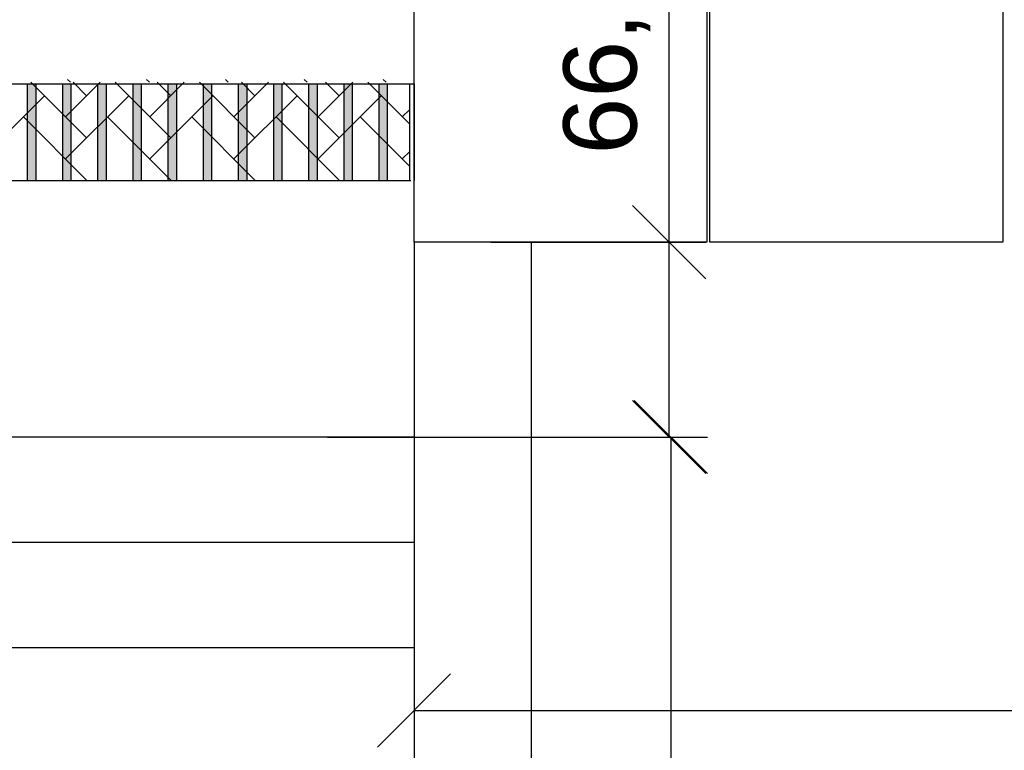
# Model space of a CAD drawing. Header units: millimetres. Extents: x 2008 to 593522, y -10016 to 93699.
# Tile 43 of 102: x 308687 to 312048, y 30708 to 33201. Entities that reach past the tile are written whole.
import ezdxf
from ezdxf import colors
from ezdxf.entities.mleader import LeaderData, LeaderLine
from ezdxf.math import Vec2, Vec3

# ---------------------------------------------------------------- set-up
doc = ezdxf.new("R2010")
doc.units = ezdxf.units.MM
doc.layers.add('СКС', color=3, linetype='Continuous')
doc.styles.add('ISO_1.0', font='isocpeur.ttf')
doc.styles.get("Standard").update_dxf_attribs({"font": 'arial.ttf'})
doc.dimstyles.new('ISO-25', dxfattribs={"dimtxt": 2.5, "dimasz": 2.5, "dimexe": 1.25, "dimexo": 0.625, "dimtad": 1, "dimtxsty": 'Standard', "dimcen": 2.5, "dimadec": 0, "dimazin": 0, "dimtfac": 1, "dimtmove": 0, "dimatfit": 3, "dimfxl": 1, "dimarcsym": 0})

# ---------------------------------------------------------------- blocks, each defined once
blk = doc.blocks.new('_Oblique')
at = {"color": 0, "linetype": 'ByBlock', "lineweight": -2}
blk.add_line((-0.5, -0.5), (0.5, 0.5), dxfattribs=at)
blk = doc.blocks.new('*D12')
at = {"color": 0, "lineweight": -2, "transparency": 16777216}
for p, q in [((36622.492, 10019.873), (36622.492, 10003.262)), ((36269.092, 10013.223), (36269.092, 10003.262)), ((36269.092, 10004.512), (36622.492, 10004.512))]:
    blk.add_line(p, q, dxfattribs=at)
at = {"layer": 'Defpoints', "color": 0, "transparency": 16777216}
for p in [(36622.492, 10020.498), (36269.092, 10013.848), (36622.492, 10004.512)]:
    blk.add_point(p, dxfattribs=at)
at = {"color": 0, "lineweight": -2, "transparency": 16777216, "xscale": 2.5, "yscale": 2.5, "zscale": 2.5, "rotation": 180}
blk.add_blockref('_Oblique', (36269.092, 10004.512), dxfattribs=at)
at = {"color": 0, "lineweight": -2, "transparency": 16777216, "xscale": 2.5, "yscale": 2.5, "zscale": 2.5}
blk.add_blockref('_Oblique', (36622.492, 10004.512), dxfattribs=at)
at = {"color": 0, "lineweight": 30, "transparency": 16777216, "insert": (36445.792, 10006.414), "char_height": 2.5, "attachment_point": 5}
blk.add_mtext('3534', dxfattribs=at)
blk = doc.blocks.new('*D135')
at = {"color": 0, "lineweight": -2, "transparency": 16777216}
for p, q in [((36266.134, 10013.848), (36279.107, 10013.848)), ((36277.857, 10013.848), (36277.857, 9967.048)), ((36266.134, 9967.048), (36279.107, 9967.048))]:
    blk.add_line(p, q, dxfattribs=at)
at = {"layer": 'Defpoints', "color": 0, "transparency": 16777216}
for p in [(36265.509, 10013.848), (36265.509, 9967.048), (36277.857, 9967.048)]:
    blk.add_point(p, dxfattribs=at)
at = {"color": 0, "lineweight": -2, "transparency": 16777216, "xscale": 2.5, "yscale": 2.5, "zscale": 2.5}
for p, rotation in [((36277.857, 10013.848), 90), ((36277.857, 9967.048), 270)]:
    blk.add_blockref('_Oblique', p, dxfattribs=dict(at, rotation=rotation))
at = {"color": 0, "lineweight": 30, "transparency": 16777216, "insert": (36275.955, 9990.448), "char_height": 2.5, "attachment_point": 5, "rotation": 90}
blk.add_mtext('13х36=468', dxfattribs=at)
blk = doc.blocks.new('*D160')
at = {"color": 0, "lineweight": -2, "transparency": 16777216}
for p, q in [((36277.8, 10020.498), (36277.8, 10030.774)), ((36271.717, 10020.498), (36279.05, 10020.498)), ((36277.8, 10013.848), (36277.8, 10020.498)), ((36273.246, 10013.848), (36279.05, 10013.848))]:
    blk.add_line(p, q, dxfattribs=at)
at = {"layer": 'Defpoints', "color": 0, "transparency": 16777216}
for p in [(36271.092, 10020.498), (36277.8, 10020.498), (36272.621, 10013.848)]:
    blk.add_point(p, dxfattribs=at)
at = {"color": 0, "lineweight": -2, "transparency": 16777216, "xscale": 2.5, "yscale": 2.5, "zscale": 2.5}
for p, rotation in [((36277.8, 10020.498), 90), ((36277.8, 10013.848), 270)]:
    blk.add_blockref('_Oblique', p, dxfattribs=dict(at, rotation=rotation))
at = {"color": 0, "lineweight": 30, "transparency": 16777216, "insert": (36275.672, 10026.886), "char_height": 2.5, "attachment_point": 5, "rotation": 90}
blk.add_mtext('66,5', dxfattribs=at)
blk = doc.blocks.new('_Origin2')
at = {"color": 0, "linetype": 'ByBlock', "lineweight": -2}
blk.add_line((-0.5, 0), (-1, 0), dxfattribs=at)
for radius in [0.5, 0.25]:
    blk.add_circle((0, 0), radius, dxfattribs=at)
blk = doc.blocks.new('шшш')
at = {"lineweight": 30}
h = blk.add_hatch(color=256, dxfattribs=at)
h.set_gradient(color1=(129, 111, 144), color2=(127, 109, 141), one_color=1, tint=0.49)
h.paths.add_polyline_path([(36255.892, 10025.898), (36255.892, 10022.598), (36256.192, 10022.598), (36256.192, 10025.898)])
h = blk.add_hatch(color=256, dxfattribs=at)
h.set_gradient(color1=(129, 111, 144), color2=(127, 109, 141), one_color=1, tint=0.49)
h.paths.add_polyline_path([(36255.892, 10025.898), (36255.892, 10022.598), (36256.192, 10022.598), (36256.192, 10025.898)])
h = blk.add_hatch(color=256, dxfattribs=at)
h.set_gradient(color1=(129, 111, 144), color2=(127, 109, 141), one_color=1, tint=0.49)
h.paths.add_polyline_path([(36257.092, 10025.898), (36257.092, 10022.598), (36257.392, 10022.598), (36257.392, 10025.898)])
h = blk.add_hatch(color=256, dxfattribs=at)
h.set_gradient(color1=(129, 111, 144), color2=(127, 109, 141), one_color=1, tint=0.49)
h.paths.add_polyline_path([(36258.292, 10025.898), (36258.292, 10022.598), (36258.592, 10022.598), (36258.592, 10025.898)])
h = blk.add_hatch(color=256, dxfattribs=at)
h.set_gradient(color1=(129, 111, 144), color2=(127, 109, 141), one_color=1, tint=0.49)
h.paths.add_polyline_path([(36259.492, 10025.898), (36259.492, 10022.598), (36259.792, 10022.598), (36259.792, 10025.898)])
h = blk.add_hatch(color=256, dxfattribs=at)
h.set_gradient(color1=(129, 111, 144), color2=(127, 109, 141), one_color=1, tint=0.49)
h.paths.add_polyline_path([(36260.692, 10025.898), (36260.692, 10022.598), (36260.992, 10022.598), (36260.992, 10025.898)])
h = blk.add_hatch(color=256, dxfattribs=at)
h.set_gradient(color1=(129, 111, 144), color2=(127, 109, 141), one_color=1, tint=0.49)
h.paths.add_polyline_path([(36261.892, 10025.898), (36261.892, 10022.598), (36262.192, 10022.598), (36262.192, 10025.898)])
h = blk.add_hatch(color=256, dxfattribs=at)
h.set_gradient(color1=(129, 111, 144), color2=(127, 109, 141), one_color=1, tint=0.49)
h.paths.add_polyline_path([(36263.092, 10025.898), (36263.092, 10022.598), (36263.392, 10022.598), (36263.392, 10025.898)])
h = blk.add_hatch(color=256, dxfattribs=at)
h.set_gradient(color1=(129, 111, 144), color2=(127, 109, 141), one_color=1, tint=0.49)
h.paths.add_polyline_path([(36264.292, 10025.898), (36264.292, 10022.598), (36264.592, 10022.598), (36264.592, 10025.898)])
h = blk.add_hatch(color=256, dxfattribs=at)
h.set_gradient(color1=(129, 111, 144), color2=(127, 109, 141), one_color=1, tint=0.49)
h.paths.add_polyline_path([(36265.492, 10025.898), (36265.492, 10022.598), (36265.792, 10022.598), (36265.792, 10025.898)])
h = blk.add_hatch(color=256, dxfattribs=at)
h.set_gradient(color1=(129, 111, 144), color2=(127, 109, 141), one_color=1, tint=0.49)
h.paths.add_polyline_path([(36266.692, 10025.898), (36266.692, 10022.598), (36266.992, 10022.598), (36266.992, 10025.898)])
h = blk.add_hatch(color=256, dxfattribs=at)
h.set_gradient(color1=(129, 111, 144), color2=(127, 109, 141), one_color=1, tint=0.49)
h.paths.add_polyline_path([(36267.892, 10025.898), (36267.892, 10022.598), (36268.192, 10022.598), (36268.192, 10025.898)])
for p, q in [((36257.264, 10026.055), (36257.364, 10025.955)), ((36259.958, 10026.055), (36260.058, 10025.955)), ((36262.653, 10026.055), (36262.752, 10025.955)), ((36265.347, 10026.055), (36265.446, 10025.955)), ((36268.041, 10026.055), (36268.141, 10025.955)), ((36255.892, 10025.898), (36255.892, 10022.598)), ((36255.892, 10025.898), (36255.892, 10022.598)), ((36256.017, 10025.955), (36257.915, 10024.057)), ((36256.192, 10022.598), (36256.192, 10025.898)), ((36256.192, 10022.598), (36256.192, 10025.898)), ((36257.092, 10025.898), (36257.092, 10022.598)), ((36258.377, 10025.955), (36257.197, 10024.775)), ((36257.392, 10022.598), (36257.392, 10025.898)), ((36257.454, 10025.955), (36257.915, 10025.494)), ((36258.292, 10025.898), (36258.292, 10022.598)), ((36258.592, 10022.598), (36258.592, 10025.898)), ((36258.891, 10025.955), (36260.789, 10024.057)), ((36259.492, 10025.898), (36259.492, 10022.598)), ((36259.792, 10022.598), (36259.792, 10025.898)), ((36261.251, 10025.955), (36260.071, 10024.775)), ((36260.328, 10025.955), (36260.789, 10025.494)), ((36260.692, 10025.898), (36260.692, 10022.598)), ((36260.992, 10022.598), (36260.992, 10025.898)), ((36261.765, 10025.955), (36263.663, 10024.057)), ((36261.892, 10025.898), (36261.892, 10022.598)), ((36262.192, 10022.598), (36262.192, 10025.898)), ((36264.124, 10025.955), (36262.944, 10024.775)), ((36263.092, 10025.898), (36263.092, 10022.598)), ((36263.201, 10025.955), (36263.663, 10025.494)), ((36263.392, 10022.598), (36263.392, 10025.898)), ((36264.292, 10025.898), (36264.292, 10022.598)), ((36264.592, 10022.598), (36264.592, 10025.898)), ((36264.638, 10025.955), (36266.536, 10024.057)), ((36265.492, 10025.898), (36265.492, 10022.598)), ((36265.792, 10022.598), (36265.792, 10025.898)), ((36266.998, 10025.955), (36265.818, 10024.775)), ((36266.075, 10025.955), (36266.536, 10025.494)), ((36266.692, 10025.898), (36266.692, 10022.598)), ((36266.992, 10022.598), (36266.992, 10025.898)), ((36267.512, 10025.955), (36268.946, 10024.521)), ((36267.892, 10025.898), (36267.892, 10022.598)), ((36268.192, 10022.598), (36268.192, 10025.898)), ((36268.946, 10022.598), (36268.946, 10025.898)), ((36269.092, 10025.898), (36269.092, 10022.598)), ((36269.092, 10025.898), (36269.092, 10022.598)), ((36256.479, 10025.494), (36254.323, 10023.338)), ((36259.352, 10025.494), (36257.197, 10023.338)), ((36262.226, 10025.494), (36260.071, 10023.338)), ((36265.1, 10025.494), (36262.944, 10023.338)), ((36267.973, 10025.494), (36265.818, 10023.338)), ((36268.946, 10025.029), (36268.692, 10024.775)), ((36255.76, 10024.775), (36257.915, 10022.62)), ((36258.634, 10024.775), (36260.789, 10022.62)), ((36261.508, 10024.775), (36263.663, 10022.62)), ((36264.381, 10024.775), (36266.536, 10022.62)), ((36267.255, 10024.775), (36268.946, 10023.084)), ((36268.946, 10023.592), (36268.692, 10023.338)), ((36255.892, 10022.598), (36256.192, 10022.598)), ((36255.892, 10022.598), (36256.192, 10022.598)), ((36257.092, 10022.598), (36257.392, 10022.598)), ((36258.292, 10022.598), (36258.592, 10022.598)), ((36259.492, 10022.598), (36259.792, 10022.598)), ((36260.692, 10022.598), (36260.992, 10022.598)), ((36261.892, 10022.598), (36262.192, 10022.598)), ((36263.092, 10022.598), (36263.392, 10022.598)), ((36264.292, 10022.598), (36264.592, 10022.598)), ((36265.492, 10022.598), (36265.792, 10022.598)), ((36266.692, 10022.598), (36266.992, 10022.598)), ((36267.892, 10022.598), (36268.192, 10022.598))]:
    blk.add_line(p, q, dxfattribs=at)
for points in [[(36273.092, 10020.498), (36269.092, 10020.498), (36269.092, 10192.548)], [(36269.092, 10064.698), (36279.092, 10064.698), (36279.092, 10020.498), (36269.092, 10020.498), (36269.092, 10064.698)], [(36279.192, 10064.698), (36289.192, 10064.698), (36289.192, 10020.498), (36279.192, 10020.498), (36279.192, 10064.698)], [(36224.092, 10025.898), (36269.092, 10025.898)], [(36223.981, 10022.598), (36268.981, 10022.598)], [(36269.092, 10020.498), (36269.092, 9892.648)], [(36273.092, 10020.498), (36273.092, 9892.648)], [(36269.092, 10013.848), (36224.092, 10013.848)], [(36269.092, 10010.248), (36224.092, 10010.248)], [(36269.092, 10006.648), (36224.092, 10006.648)]]:
    blk.add_lwpolyline(points, dxfattribs=at)
dim = blk.add_linear_dim(base=(36277.8, 10020.498), p1=(36272.621, 10013.848), p2=(36271.092, 10020.498), angle=90, dimstyle='ISO-25', dxfattribs=at)
dim.commit()
dim.dimension.update_dxf_attribs({"geometry": '*D160', "text_midpoint": (36275.672, 10026.886)})
dim = blk.add_linear_dim(base=(36622.492, 10004.512), p1=(36269.092, 10013.848), p2=(36622.492, 10020.498), dimstyle='ISO-25', dxfattribs=at)
dim.commit()
dim.dimension.update_dxf_attribs({"geometry": '*D12', "text_midpoint": (36445.792, 10006.414)})
dim = blk.add_linear_dim(base=(36277.857, 9967.048), p1=(36265.509, 10013.848), p2=(36265.509, 9967.048), angle=270, text='13х36=<>', dimstyle='ISO-25', dxfattribs=at)
dim.commit()
dim.dimension.update_dxf_attribs({"geometry": '*D135', "text_midpoint": (36275.955, 9990.448)})

msp = doc.modelspace()

# ---------------------------------------------------------------- block references
at = {"color": 0, "xscale": 100, "yscale": 100, "zscale": 100}
msp.add_blockref('шшш', (-3316876.5251, -969607.7997), dxfattribs=at)

# ---------------------------------------------------------------- next in the draw order: leaders
at = {"layer": 'СКС', "color": 5}
ml = msp.add_multileader_mtext('Standard', dxfattribs=at)
ml.set_content('{\\C256;\\c0;1.ВВ-02 \\P\\fISOCPEUR|b0|i0|c162|p34;UTP cat 6 \\fISOCPEUR|b0|i0|c204|p34;по\\P гофре\\P}тр.гф д-16мм\\P{\\C256;\\c0; \\C1;h=±3500\\P\\C256;L=55м}', color=5, style='ISO_1.0')
ml.set_leader_properties(color=1)
ml.set_arrow_properties(name='ORIGIN2')
ml.build(insert=Vec2(0, 0))
ml.multileader.update_dxf_attribs({"text_left_attachment_type": 6, "text_right_attachment_type": 6, "dogleg_length": 86.2493, "arrow_head_size": 200})
ctx = ml.context
ctx.base_point, ctx.char_height, ctx.arrow_head_size, ctx.landing_gap_size, ctx.plane_origin = Vec3(312244.7705, 34485.8009), 250, 200, 229.3085, Vec3(305485.0714, 42555.4521)
ctx.left_attachment, ctx.right_attachment, ctx.text_align_type = 6, 6, 1
notes = []
notes.append((ctx, [(1, (1, 1, 0), (312158.5211, 34485.8009), (1, 0), 86.2493, [(0, [(310569.0648, 35923.645)], 0, [])])]))
ctx.mtext.insert, ctx.mtext.width, ctx.mtext.alignment, ctx.mtext.line_spacing_factor, ctx.mtext.flow_direction = Vec3(313486.579, 34785.8009), 2043.5678, 2, 0.8, 5
ctx.mtext.has_bg_fill, ctx.mtext.bg_color, ctx.mtext.bg_scale_factor, ctx.mtext.bg_transparency, ctx.mtext.use_window_bg_color = 1, -1027028792, 1.5, 0, 1
ml = msp.add_multileader_mtext('Standard', dxfattribs=at)
ml.set_content('{\\C256;\\c0;1.ВВ-02 \\P\\fISOCPEUR|b0|i0|c162|p34;UTP cat 6 \\fISOCPEUR|b0|i0|c204|p34;по\\P гофре\\P}тр.гф д-16мм\\P{\\C256;\\c0; \\C1;h=±3500\\P\\C256;L=55м}', color=5, style='ISO_1.0')
ml.set_leader_properties(color=1)
ml.set_arrow_properties(name='ORIGIN2')
ml.build(insert=Vec2(0, 0))
ml.multileader.update_dxf_attribs({"text_left_attachment_type": 6, "text_right_attachment_type": 6, "dogleg_length": 86.2493, "arrow_head_size": 200})
ctx = ml.context
ctx.base_point, ctx.char_height, ctx.arrow_head_size, ctx.landing_gap_size, ctx.plane_origin = Vec3(305467.4093, 34380.2914), 250, 200, 229.3085, Vec3(304411.2701, 42449.9425)
ctx.left_attachment, ctx.right_attachment, ctx.text_align_type = 6, 6, 1
notes.append((ctx, [(0, (1, 1, 0), (308037.2757, 34380.2914), (-1, 0), 86.2493, [(0, [(309495.2635, 35818.1354)], 0, [])])]))
ctx.mtext.insert, ctx.mtext.width, ctx.mtext.alignment, ctx.mtext.line_spacing_factor, ctx.mtext.flow_direction = Vec3(306709.2178, 34680.2914), 2043.5678, 2, 0.8, 5
ctx.mtext.has_bg_fill, ctx.mtext.bg_color, ctx.mtext.bg_scale_factor, ctx.mtext.bg_transparency, ctx.mtext.use_window_bg_color = 1, -1027028792, 1.5, 0, 1
for ctx, leaders in notes:
    for number, flags, end, landing, length, lines in leaders:
        leader = LeaderData()
        leader.index, (leader.has_last_leader_line, leader.has_dogleg_vector, leader.attachment_direction) = number, flags
        leader.last_leader_point, leader.dogleg_vector, leader.dogleg_length = Vec3(end), Vec3(landing), length
        for number, points, colour, breaks in lines:
            line = LeaderLine()
            line.index, line.vertices, line.color, line.breaks = number, Vec3.list(points), colors.encode_raw_color(colour), breaks
            leader.lines.append(line)
        ctx.leaders.append(leader)

doc.saveas('drawing.dxf')
